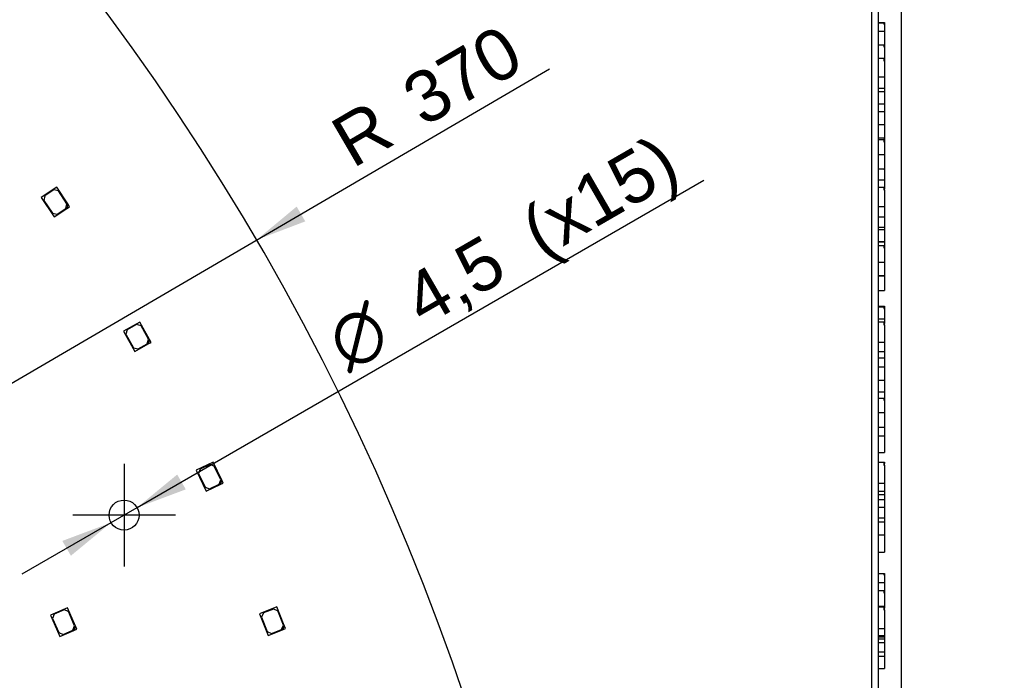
# Model space of a CAD drawing. Header units: millimetres. Extents: x 25 to 1167, y 11 to 816.
# Tile 14 of 18: x 813 to 961, y 392 to 491. Entities that reach past the tile are written whole.
import ezdxf
from ezdxf.enums import TextEntityAlignment as Align
from ezdxf.lldxf.tags import DXFTag

# ---------------------------------------------------------------- set-up
doc = ezdxf.new("R2010")
doc.units = ezdxf.units.MM
doc.layers.add('Default', color=7, linetype='Continuous')
doc.layers.add('RDLED_1_2_740MM_', color=7, linetype='Continuous')
doc.styles.add('SEACAD_Arial', font='arial.ttf')
doc.styles.add('SEACAD_Solid_Edge_ANSI1_Symbols', font='semeca1.ttf')
tags = doc.linetypes.add('CENTER2', pattern=[28.575, 19.05, -3.175, 3.175, -3.175]).pattern_tags.tags
tags[10:11] = [DXFTag(74, 4), DXFTag(75, 0), DXFTag(340, '0'), DXFTag(46, 0.0), DXFTag(50, 0.0), DXFTag(44, 0.0), DXFTag(45, 0.0)]
tags[8:9] = [DXFTag(74, 4), DXFTag(75, 0), DXFTag(340, '0'), DXFTag(46, 0.0), DXFTag(50, 0.0), DXFTag(44, 0.0), DXFTag(45, 0.0)]
tags[6:7] = [DXFTag(74, 4), DXFTag(75, 0), DXFTag(340, '0'), DXFTag(46, 0.0), DXFTag(50, 0.0), DXFTag(44, 0.0), DXFTag(45, 0.0)]
tags[4:5] = [DXFTag(74, 4), DXFTag(75, 0), DXFTag(340, '0'), DXFTag(46, 0.0), DXFTag(50, 0.0), DXFTag(44, 0.0), DXFTag(45, 0.0)]
doc.dimstyles.new('ISO', dxfattribs={"dimtxt": 7.7, "dimasz": 7.7, "dimexe": 3.85, "dimexo": 0, "dimgap": 1.925, "dimtad": 1, "dimtxsty": 'SEACAD_Arial', "dimblk1": '_SE_FILLED', "dimblk2": '_SE_FILLED', "dimsah": 1, "dimcen": 3.85, "dimadec": 0, "dimazin": 0, "dimtfac": 0.5, "dimtdec": 3, "dimtmove": 0, "dimatfit": 3, "dimfxl": 1, "dimarcsym": 0})

# ---------------------------------------------------------------- blocks, each defined once
blk = doc.blocks.new('SEANNOT_GROUP10')
at = {"layer": 'Default', "color": 7, "linetype": 'CENTER2'}
for p, q in [((829.13, 424.82), (829.13, 409.42)), ((836.83, 417.12), (821.43, 417.12))]:
    blk.add_line(p, q, dxfattribs=at)
blk = doc.blocks.new('SE1')
at = {"layer": 'RDLED_1_2_740MM_', "color": 7, "linetype": 'Continuous'}
for p, q in [((819.05, 466.28), (816.71, 464.74)), ((818.6, 465.87), (817.27, 464.99)), ((819.3, 465.72), (818.6, 465.87)), ((820.7, 463.77), (819.05, 466.28)), ((820.56, 463.8), (819.3, 465.72)), ((816.71, 464.74), (818.63, 461.82)), ((817.27, 464.99), (817.12, 464.3)), ((817.12, 464.3), (818.38, 462.37)), ((820.41, 463.11), (820.56, 463.8)), ((818.38, 462.37), (819.08, 462.23)), ((818.63, 461.82), (820.55, 463.08)), ((819.08, 462.23), (820.41, 463.11)), ((820.7, 463.77), (820.55, 463.08)), ((820.55, 463.08), (820.97, 463.35)), ((820.97, 463.35), (820.7, 463.77)), ((831.48, 446.07), (829.04, 444.7)), ((832.95, 443.46), (831.48, 446.07)), ((829.04, 444.7), (830.75, 441.65)), ((829.61, 444.91), (829.42, 444.23)), ((831, 445.69), (829.61, 444.91)), ((831.68, 445.5), (831, 445.69)), ((832.81, 443.5), (831.68, 445.5)), ((829.42, 444.23), (830.55, 442.22)), ((832.62, 442.82), (832.81, 443.5)), ((832.95, 443.46), (832.76, 442.78)), ((833.19, 443.02), (832.95, 443.46)), ((830.55, 442.22), (831.23, 442.03)), ((830.75, 441.65), (832.76, 442.78)), ((831.23, 442.03), (832.62, 442.82)), ((832.76, 442.78), (833.19, 443.02)), ((842.5, 425.07), (839.97, 423.86)), ((840.55, 424.03), (840.32, 423.37)), ((842, 424.72), (840.55, 424.03)), ((842.66, 424.48), (842, 424.72)), ((843.78, 422.36), (842.5, 425.07)), ((843.65, 422.4), (842.66, 424.48)), ((839.97, 423.86), (841.47, 420.7)), ((840.32, 423.37), (841.3, 421.29)), ((841.3, 421.29), (841.97, 421.05)), ((841.47, 420.7), (843.55, 421.69)), ((841.97, 421.05), (843.41, 421.74)), ((843.41, 421.74), (843.65, 422.4)), ((843.78, 422.36), (843.55, 421.69)), ((843.55, 421.69), (844, 421.91)), ((844, 421.91), (843.78, 422.36)), ((820.64, 403.24), (818.08, 402.12)), ((821.84, 400.49), (820.64, 403.24)), ((852.06, 403.36), (849.45, 402.33)), ((853.16, 400.57), (852.06, 403.36)), ((818.08, 402.12), (819.48, 398.91)), ((818.67, 402.27), (818.41, 401.61)), ((820.13, 402.91), (818.67, 402.27)), ((820.79, 402.65), (820.13, 402.91)), ((821.71, 400.54), (820.79, 402.65)), ((849.45, 402.33), (850.74, 399.07)), ((850.05, 402.46), (849.76, 401.81)), ((849.76, 401.81), (850.61, 399.67)), ((851.53, 403.04), (850.05, 402.46)), ((852.18, 402.76), (851.53, 403.04)), ((853.03, 400.62), (852.18, 402.76)), ((818.41, 401.61), (819.33, 399.5)), ((821.45, 399.88), (821.71, 400.54)), ((821.84, 400.49), (821.58, 399.83)), ((822.04, 400.03), (821.84, 400.49)), ((852.75, 399.97), (853.03, 400.62)), ((853.16, 400.57), (852.88, 399.92)), ((853.34, 400.1), (853.16, 400.57)), ((819.33, 399.5), (819.99, 399.24)), ((819.48, 398.91), (821.58, 399.83)), ((819.99, 399.24), (821.45, 399.88)), ((821.58, 399.83), (822.04, 400.03)), ((850.61, 399.67), (851.26, 399.39)), ((850.74, 399.07), (852.88, 399.92)), ((851.26, 399.39), (852.75, 399.97)), ((852.88, 399.92), (853.34, 400.1))]:
    blk.add_line(p, q, dxfattribs=at)
blk.add_circle((829.13, 417.12), 2.25, dxfattribs=at)
blk.add_arc((529.52, 271.79), 370, 14.6322, 75.3678, dxfattribs=at)
blk = doc.blocks.new('SE2')
at = {"layer": 'RDLED_1_2_740MM_', "color": 7, "linetype": 'Continuous'}
for p, q in [((941.32, 365.26), (941.32, 629.79)), ((942.32, 365.26), (942.32, 629.79)), ((942.32, 490.97), (943.22, 490.97)), ((942.32, 490.93), (943.12, 490.93)), ((943.12, 490.93), (943.12, 490.75)), ((943.12, 490.75), (943.22, 490.75)), ((943.22, 490.97), (943.22, 490.75)), ((943.22, 490.75), (943.22, 489.67)), ((942.32, 489.67), (943.22, 489.67)), ((943.22, 489.67), (943.22, 487.34)), ((942.32, 487.62), (943.12, 487.62)), ((943.12, 487.62), (943.12, 487.34)), ((943.12, 487.34), (943.22, 487.34)), ((943.22, 487.34), (943.22, 485.65)), ((942.32, 485.65), (943.22, 485.65)), ((942.32, 485.61), (943.12, 485.61)), ((943.12, 485.61), (943.12, 485.21)), ((943.12, 485.3), (943.22, 485.3)), ((943.12, 485.21), (943.22, 485.21)), ((943.22, 485.65), (943.22, 485.3)), ((943.22, 485.21), (943.22, 485.3)), ((943.22, 485.21), (943.22, 482.82)), ((942.32, 482.82), (943.22, 482.82)), ((943.22, 482.82), (943.22, 481.12)), ((942.32, 481.12), (943.22, 481.12)), ((942.32, 480.64), (943.22, 480.64)), ((943.22, 481.12), (943.22, 480.64)), ((943.22, 480.64), (943.22, 478.81)), ((942.32, 478.81), (943.22, 478.81)), ((943.22, 478.81), (943.22, 477.66)), ((942.32, 477.66), (943.22, 477.66)), ((943.22, 477.66), (943.22, 475.68)), ((942.32, 475.68), (943.22, 475.68)), ((943.22, 475.68), (943.22, 473.59)), ((942.32, 473.68), (943.12, 473.68)), ((942.32, 473.42), (943.12, 473.42)), ((943.12, 473.68), (943.12, 473.59)), ((943.12, 473.59), (943.22, 473.59)), ((943.12, 473.42), (943.12, 473.1)), ((943.12, 473.1), (943.22, 473.1)), ((943.22, 473.59), (943.22, 473.1)), ((943.22, 473.1), (943.22, 471.19)), ((942.32, 471.19), (943.22, 471.19)), ((943.22, 471.19), (943.22, 469.03)), ((942.32, 469.03), (943.22, 469.03)), ((943.12, 469.03), (943.12, 469)), ((943.12, 469), (943.22, 469)), ((943.22, 469.03), (943.22, 469)), ((943.22, 469), (943.22, 467.37)), ((942.32, 467.37), (943.22, 467.37)), ((943.22, 467.37), (943.22, 466.02)), ((942.32, 466.3), (943.12, 466.3)), ((943.12, 466.3), (943.12, 465.88)), ((943.12, 466.02), (943.22, 466.02)), ((943.12, 465.88), (943.22, 465.88)), ((943.22, 465.88), (943.22, 466.02)), ((943.22, 465.88), (943.22, 463.37)), ((942.32, 463.37), (943.22, 463.37)), ((943.22, 463.37), (943.22, 461.83)), ((942.32, 461.83), (943.22, 461.83)), ((943.22, 461.83), (943.22, 460.28)), ((942.32, 460.28), (943.22, 460.28)), ((942.32, 459.96), (943.22, 459.96)), ((943.22, 460.28), (943.22, 459.96)), ((943.22, 459.96), (943.22, 458.15)), ((942.32, 458.15), (943.22, 458.15)), ((942.32, 458.11), (943.22, 458.11)), ((943.22, 458.15), (943.22, 458.11)), ((943.22, 458.11), (943.22, 457.17)), ((942.32, 457.52), (943.12, 457.52)), ((943.12, 457.52), (943.12, 457.17)), ((943.12, 457.17), (943.22, 457.17)), ((943.12, 457.17), (943.22, 457.17)), ((943.22, 457.17), (943.22, 457.17)), ((943.22, 457.17), (943.22, 455.05)), ((942.32, 455.05), (943.22, 455.05)), ((943.22, 455.05), (943.22, 453.07)), ((942.32, 453.07), (943.22, 453.07)), ((942.32, 452.98), (943.22, 452.98)), ((943.22, 453.07), (943.22, 452.98)), ((943.22, 452.98), (943.22, 450.8)), ((942.32, 450.8), (943.22, 450.8)), ((942.32, 448.44), (943.22, 448.44)), ((942.32, 448.37), (943.12, 448.37)), ((943.12, 448.37), (943.12, 448.12)), ((943.12, 448.12), (943.22, 448.12)), ((943.22, 448.44), (943.22, 448.12)), ((943.22, 448.12), (943.22, 446.56)), ((942.32, 446.56), (943.22, 446.56)), ((942.32, 446.09), (943.12, 446.09)), ((943.12, 446.09), (943.12, 445.65)), ((943.22, 446.56), (943.22, 445.85)), ((943.12, 445.85), (943.22, 445.85)), ((943.12, 445.65), (943.22, 445.65)), ((943.22, 445.65), (943.22, 445.85)), ((943.22, 445.65), (943.22, 443.04)), ((942.32, 443.04), (943.22, 443.04)), ((942.32, 441.67), (943.22, 441.67)), ((943.22, 443.04), (943.22, 441.67)), ((943.22, 441.67), (943.22, 440.71)), ((942.32, 440.71), (943.22, 440.71)), ((943.22, 440.71), (943.22, 439.36)), ((942.32, 439.36), (943.22, 439.36)), ((943.22, 439.36), (943.22, 437.37)), ((942.32, 437.37), (943.22, 437.37)), ((943.22, 437.37), (943.22, 435.58)), ((942.32, 435.58), (943.22, 435.58)), ((942.32, 434.65), (943.22, 434.65)), ((943.12, 434.65), (943.12, 434.35)), ((943.12, 434.35), (943.22, 434.35)), ((943.22, 435.58), (943.22, 434.65)), ((943.22, 434.65), (943.22, 434.35)), ((943.22, 434.35), (943.22, 432.5)), ((942.32, 432.5), (943.22, 432.5)), ((943.22, 432.5), (943.22, 430.29)), ((942.32, 430.29), (943.22, 430.29)), ((943.22, 430.29), (943.22, 429.02)), ((942.32, 429.02), (943.22, 429.02)), ((943.22, 429.02), (943.22, 426.51)), ((942.32, 426.51), (943.22, 426.51)), ((942.32, 425.08), (943.12, 425.08)), ((943.12, 425.08), (943.12, 424.63)), ((943.12, 425.07), (943.22, 425.07)), ((943.12, 424.87), (943.22, 424.87)), ((943.12, 424.63), (943.22, 424.63)), ((943.22, 425.07), (943.22, 424.87)), ((943.22, 424.63), (943.22, 424.87)), ((943.22, 424.63), (943.22, 421.92)), ((942.32, 421.92), (943.22, 421.92)), ((943.22, 421.92), (943.22, 420.72)), ((942.32, 420.72), (943.22, 420.72)), ((942.32, 420.2), (943.22, 420.2)), ((943.22, 420.72), (943.22, 420.2)), ((943.22, 420.2), (943.22, 419.45)), ((942.32, 419.45), (943.22, 419.45)), ((942.32, 418.3), (943.22, 418.3)), ((943.22, 419.45), (943.22, 418.3)), ((943.22, 418.3), (943.22, 416.72)), ((942.32, 416.72), (943.22, 416.72)), ((943.22, 416.72), (943.22, 416.13)), ((942.32, 416.13), (943.22, 416.13)), ((943.22, 416.13), (943.22, 414.15)), ((942.32, 414.15), (943.22, 414.15)), ((943.22, 414.15), (943.22, 411.57)), ((942.32, 411.57), (943.22, 411.57)), ((942.32, 408.37), (943.12, 408.37)), ((943.12, 408.37), (943.12, 408.18)), ((943.12, 408.37), (943.22, 408.37)), ((943.12, 408.18), (943.22, 408.18)), ((943.22, 408.37), (943.22, 408.18)), ((943.22, 408.18), (943.22, 407.03)), ((942.32, 407.03), (943.22, 407.03)), ((943.22, 407.03), (943.22, 405.46)), ((942.32, 405.79), (943.12, 405.79)), ((943.12, 405.79), (943.12, 405.46)), ((943.12, 405.46), (943.22, 405.46)), ((943.22, 405.46), (943.22, 403.48)), ((942.32, 403.48), (943.22, 403.48)), ((942.32, 403.37), (943.12, 403.37)), ((943.12, 403.37), (943.12, 402.91)), ((943.22, 403.48), (943.22, 403.19)), ((943.12, 403.19), (943.22, 403.19)), ((943.12, 402.91), (943.22, 402.91)), ((943.22, 402.91), (943.22, 403.19)), ((943.22, 402.91), (943.22, 400.12)), ((942.32, 400.12), (943.22, 400.12)), ((942.32, 399.09), (943.22, 399.09)), ((942.32, 398.88), (943.22, 398.88)), ((943.22, 400.12), (943.22, 399.09)), ((943.22, 399.09), (943.22, 398.88)), ((943.22, 398.88), (943.22, 398.55)), ((942.32, 398.55), (943.22, 398.55)), ((942.32, 398), (943.22, 398)), ((943.22, 398.55), (943.22, 398)), ((943.22, 398), (943.22, 396.64)), ((942.32, 396.64), (943.22, 396.64)), ((942.32, 395.96), (943.22, 395.96)), ((943.22, 396.64), (943.22, 395.96)), ((943.22, 395.96), (943.22, 394.11)), ((942.32, 394.11), (943.22, 394.11))]:
    blk.add_line(p, q, dxfattribs=at)
blk = doc.blocks.new('DMBLK8')
at = {"layer": 'Default', "linetype": 'Continuous'}
blk.add_hatch(color=7, dxfattribs=at).paths.add_polyline_path([(855.02, 463.38), (849.02, 458.39), (856.32, 461.16)])
at = {"layer": 'Default', "color": 7, "linetype": 'Continuous'}
blk.add_line((529.52, 271.79), (892.96, 484.05), dxfattribs=at)
at = {"layer": 'Default', "color": 7, "linetype": 'Continuous', "style": 'SEACAD_Arial'}
for s, p in [('370', (870.17, 481.88)), ('R', (859.53, 475.67))]:
    blk.add_text(s, height=7.7, rotation=30.2853, dxfattribs=at).set_placement(p, align=Align.TOP_LEFT)
blk = doc.blocks.new('_SE_FILLED')
at = {"color": 0}
blk.add_line((0, 0), (-1, 0), dxfattribs=at)
blk.add_solid([(0, 0), (-1, -0.1665), (-1, 0.1665), (0, 0)], dxfattribs=at)
blk = doc.blocks.new('DMBLK9')
at = {"layer": 'Default', "linetype": 'Continuous'}
for points in [[(837.1, 423.2), (831.08, 418.24), (838.39, 420.98)], [(819.87, 413.25), (821.16, 411.03), (827.18, 415.99)]]:
    blk.add_hatch(color=7, dxfattribs=at).paths.add_polyline_path(points)
at = {"layer": 'Default', "color": 7, "linetype": 'Continuous'}
for p, q in [((831.08, 418.24), (916.09, 467.35)), ((813.85, 408.29), (831.08, 418.24))]:
    blk.add_line(p, q, dxfattribs=at)
for s, style, p in [('(x15)', 'SEACAD_Arial', (887.93, 462.19)), ('4,5', 'SEACAD_Arial', (870.21, 451.96)), ('O', 'SEACAD_Solid_Edge_ANSI1_Symbols', (858.79, 445.36))]:
    blk.add_text(s, height=7.7, rotation=30.0111, dxfattribs=dict(at, style=style)).set_placement(p, align=Align.TOP_LEFT)
blk = doc.blocks.new('DMBLK10')
at = {"layer": 'Default', "linetype": 'Continuous'}
for points in [[(933.62, 638.07), (933.62, 635.51), (941.32, 636.79)], [(950.02, 638.07), (942.32, 636.79), (950.02, 635.51)]]:
    blk.add_hatch(color=7, dxfattribs=at).paths.add_polyline_path(points)
at = {"layer": 'Default', "color": 7, "linetype": 'Continuous'}
for p, q in [((941.32, 365.26), (941.32, 640.64)), ((942.32, 365.26), (942.32, 640.64)), ((957.72, 636.79), (924.61, 636.79))]:
    blk.add_line(p, q, dxfattribs=at)
at = {"layer": 'Default', "color": 7, "linetype": 'Continuous', "style": 'SEACAD_Arial'}
blk.add_text('1', height=7.7, dxfattribs=at).set_placement((927.31, 646.42), align=Align.TOP_LEFT)
blk = doc.blocks.new('DMBLK11')
at = {"layer": 'Default', "linetype": 'Continuous'}
for points in [[(933.62, 651.99), (933.62, 649.42), (941.32, 650.7)], [(953.47, 651.99), (945.77, 650.7), (953.47, 649.42)]]:
    blk.add_hatch(color=7, dxfattribs=at).paths.add_polyline_path(points)
at = {"layer": 'Default', "color": 7, "linetype": 'Continuous'}
for p, q in [((941.32, 365.26), (941.32, 654.55)), ((945.77, 325.2), (945.77, 654.55)), ((915.64, 650.7), (961.17, 650.7))]:
    blk.add_line(p, q, dxfattribs=at)
at = {"layer": 'Default', "color": 7, "linetype": 'Continuous', "style": 'SEACAD_Arial'}
blk.add_text('4,5', height=7.7, dxfattribs=at).set_placement((918.34, 660.33), align=Align.TOP_LEFT)

msp = doc.modelspace()

# ---------------------------------------------------------------- block references
at = {"layer": 'Default'}
for name in ['SE1', 'SE2', 'SEANNOT_GROUP10']:
    msp.add_blockref(name, (0, 0), dxfattribs=at)

# ---------------------------------------------------------------- dimensions: what is measured, and where the dimension line sits
at = {"layer": 'Default', "color": 7, "linetype": 'Continuous'}
dim = msp.add_linear_dim(base=(945.774455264, 650.703009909), p1=(941.324455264, 365.258541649), p2=(945.774455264, 322.366285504), text='\\A1;<>', dimstyle='ISO', override={"dimdec": 1}, dxfattribs=at)
dim.commit()
dim.dimension.update_dxf_attribs({"geometry": 'DMBLK11', "text_midpoint": (936.099701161, 650.703009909), "dimtype": 160})
dim = msp.add_linear_dim(base=(941.324, 636.79), p1=(942.324, 365.259), p2=(941.324, 365.259), text='\\A1;<>', dimstyle='ISO', dxfattribs=at)
dim.commit()
dim.dimension.update_dxf_attribs({"geometry": 'DMBLK10', "text_midpoint": (936.03, 636.79), "dimtype": 160})
dim = msp.add_radius_dim(center=(529.516, 271.792), mpoint=(849.02, 458.385), text='\\A1;<>', dimstyle='ISO', override={"dimtolj": 1}, dxfattribs=at)
dim.commit()
dim.dimension.update_dxf_attribs({"geometry": 'DMBLK8', "text_midpoint": (862.057, 465.999), "dimtype": 164})
dim = msp.add_diameter_dim_2p(p1=(827.181, 415.99), p2=(831.078, 418.24), text='\\A1;<> (x15)', dimstyle='ISO', override={"dimtmove": 1, "dimtolj": 1}, dxfattribs=at)
dim.commit()
dim.dimension.update_dxf_attribs({"geometry": 'DMBLK9', "text_midpoint": (861.269, 435.679), "dimtype": 163})

doc.saveas('drawing.dxf')
